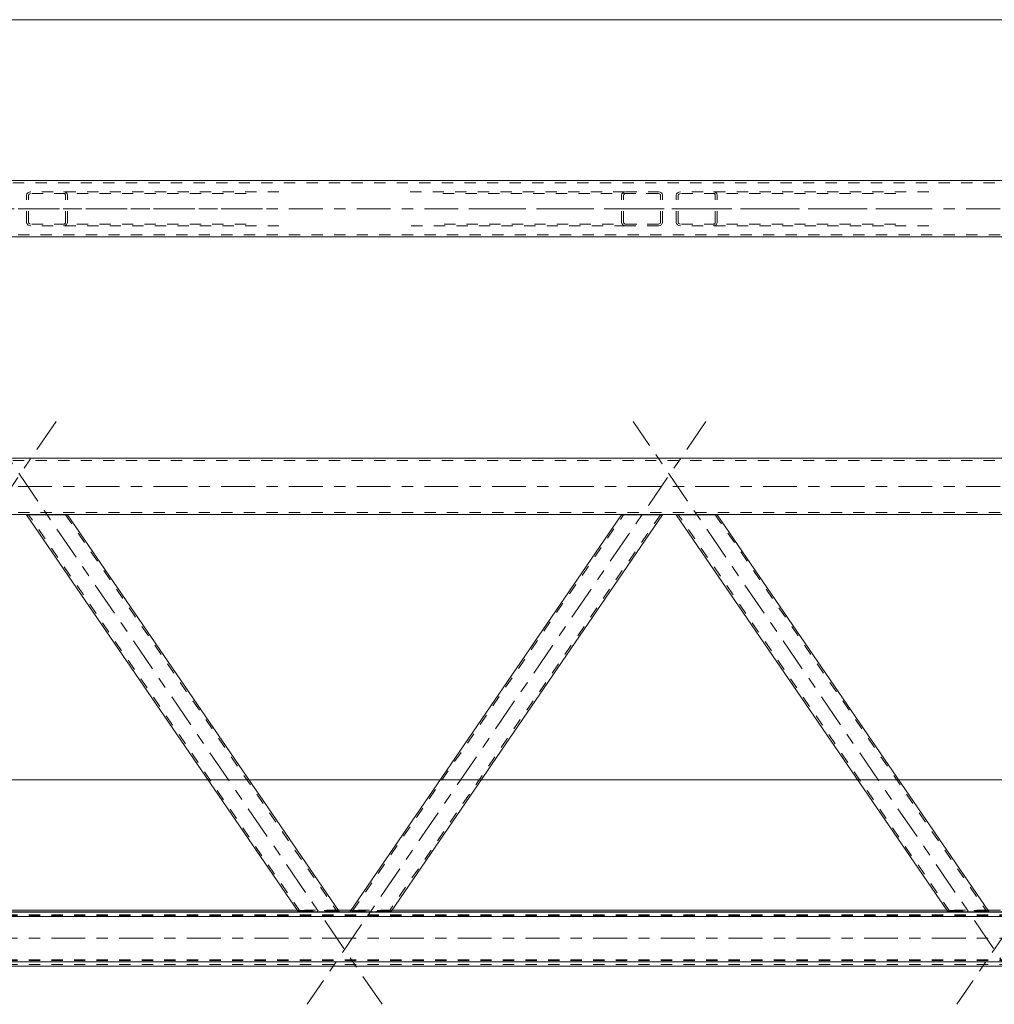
# Model space of a CAD drawing. Header units: millimetres. Extents: x 0 to 914, y 0 to 420.
# Tile 3 of 14: x 271 to 357, y 106 to 193. Entities that reach past the tile are written whole.
import ezdxf

# ---------------------------------------------------------------- set-up
doc = ezdxf.new("R2010")
doc.units = ezdxf.units.MM
for name, pattern in [('XKITLINE00', [0]), ('XKITLINE01', [4, 1, -1, 1, -1]), ('XKITLINE03', [6, 3, -1, 1, -1])]:
    doc.linetypes.add(name, pattern=pattern)
doc.layers.add('Element', color=2, linetype='Continuous', lineweight=0)
doc.layers.add('Wymiar', color=4, linetype='Continuous', lineweight=0)

msp = doc.modelspace()

# ---------------------------------------------------------------- linework, layer by layer
at = {"layer": 'Element', "linetype": 'XKITLINE00', "lineweight": 0}
for p, q in [((623.166, 178.593), (148.62, 178.593)), ((148.62, 173.593), (623.166, 173.593)), ((148.62, 153.997), (623.166, 153.997)), ((623.166, 148.997), (148.62, 148.997)), ((271.368, 148.996), (295.429, 113.837)), ((271.368, 148.996), (271.395, 148.996)), ((271.395, 148.996), (271.474, 148.996)), ((271.474, 148.996), (271.592, 148.996)), ((271.592, 148.996), (271.731, 148.996)), ((271.731, 148.996), (274.639, 148.996)), ((274.639, 148.996), (274.779, 148.996)), ((274.779, 148.996), (274.896, 148.996)), ((274.896, 148.996), (274.975, 148.996)), ((274.975, 148.996), (275.003, 148.996)), ((275.003, 148.996), (299.064, 113.837)), ((300.028, 113.837), (324.089, 148.996)), ((327.724, 148.996), (303.663, 113.837)), ((324.089, 148.996), (324.117, 148.996)), ((324.117, 148.996), (324.196, 148.996)), ((324.196, 148.996), (324.314, 148.996)), ((324.314, 148.996), (324.453, 148.996)), ((324.453, 148.996), (327.361, 148.996)), ((327.361, 148.996), (327.5, 148.996)), ((327.5, 148.996), (327.618, 148.996)), ((327.618, 148.996), (327.697, 148.996)), ((327.697, 148.996), (327.724, 148.996)), ((328.934, 148.996), (352.995, 113.837)), ((328.934, 148.996), (328.961, 148.996)), ((328.961, 148.996), (329.04, 148.996)), ((329.04, 148.996), (329.158, 148.996)), ((329.158, 148.996), (329.297, 148.996)), ((329.297, 148.996), (332.205, 148.996)), ((332.205, 148.996), (332.345, 148.996)), ((332.345, 148.996), (332.462, 148.996)), ((332.462, 148.996), (332.541, 148.996)), ((332.541, 148.996), (332.569, 148.996)), ((332.569, 148.996), (356.63, 113.837)), ((115.576, 113.397), (664.276, 113.397)), ((407.176, 113.797), (131.669, 113.797)), ((295.349, 113.954), (246.178, 113.954)), ((295.459, 113.833), (295.429, 113.837)), ((295.54, 113.83), (295.459, 113.833)), ((295.659, 113.828), (295.54, 113.83)), ((295.799, 113.827), (295.659, 113.828)), ((295.799, 113.827), (298.707, 113.827)), ((298.845, 113.828), (298.707, 113.827)), ((298.962, 113.83), (298.845, 113.828)), ((299.039, 113.833), (298.962, 113.83)), ((300.108, 113.954), (298.984, 113.954)), ((299.064, 113.837), (299.039, 113.833)), ((300.053, 113.833), (300.028, 113.837)), ((300.13, 113.83), (300.053, 113.833)), ((300.247, 113.828), (300.13, 113.83)), ((300.385, 113.827), (300.247, 113.828)), ((300.385, 113.827), (303.293, 113.827)), ((303.433, 113.828), (303.293, 113.827)), ((303.552, 113.83), (303.433, 113.828)), ((303.633, 113.833), (303.552, 113.83)), ((303.663, 113.837), (303.633, 113.833)), ((352.915, 113.954), (303.744, 113.954)), ((353.025, 113.833), (352.995, 113.837)), ((353.106, 113.83), (353.025, 113.833)), ((353.225, 113.828), (353.106, 113.83)), ((353.365, 113.827), (353.225, 113.828)), ((353.365, 113.827), (356.273, 113.827)), ((356.411, 113.828), (356.273, 113.827)), ((356.528, 113.83), (356.411, 113.828)), ((356.605, 113.833), (356.528, 113.83)), ((357.674, 113.954), (356.55, 113.954)), ((356.63, 113.837), (356.605, 113.833)), ((664.276, 109.399), (115.576, 109.399)), ((115.576, 108.999), (664.276, 108.999))]:
    msp.add_line(p, q, dxfattribs=at)
at = {"layer": 'Element', "linetype": 'XKITLINE01', "lineweight": 0}
for p, q in [((623.166, 178.393), (148.62, 178.393)), ((271.395, 177.405), (271.367, 177.29)), ((271.368, 174.89), (271.367, 177.29)), ((271.474, 177.502), (271.395, 177.405)), ((271.592, 177.567), (271.474, 177.502)), ((271.549, 177.29), (271.563, 177.348)), ((271.549, 174.89), (271.549, 177.29)), ((271.563, 177.348), (271.602, 177.396)), ((271.731, 177.59), (271.592, 177.567)), ((271.602, 177.396), (271.661, 177.429)), ((271.661, 177.429), (271.731, 177.44)), ((293.737, 177.59), (271.731, 177.59)), ((290.829, 177.44), (271.731, 177.44)), ((274.778, 177.567), (274.639, 177.59)), ((274.639, 177.44), (274.708, 177.429)), ((274.708, 177.429), (274.767, 177.396)), ((274.767, 177.396), (274.807, 177.348)), ((274.896, 177.502), (274.778, 177.567)), ((274.807, 177.348), (274.821, 177.29)), ((274.821, 174.89), (274.821, 177.29)), ((274.975, 177.405), (274.896, 177.502)), ((275.002, 177.29), (274.975, 177.405)), ((275.003, 174.89), (275.002, 177.29)), ((305.355, 177.59), (324.453, 177.59)), ((308.263, 177.44), (327.361, 177.44)), ((324.089, 174.89), (324.09, 177.29)), ((324.117, 177.405), (324.09, 177.29)), ((324.196, 177.502), (324.117, 177.405)), ((324.314, 177.567), (324.196, 177.502)), ((324.271, 177.29), (324.285, 177.348)), ((324.271, 174.89), (324.271, 177.29)), ((324.285, 177.348), (324.325, 177.396)), ((324.453, 177.59), (324.314, 177.567)), ((324.325, 177.396), (324.384, 177.429)), ((324.384, 177.429), (324.453, 177.44)), ((324.453, 177.59), (327.361, 177.59)), ((327.361, 177.44), (324.453, 177.44)), ((327.5, 177.567), (327.361, 177.59)), ((327.361, 177.44), (327.431, 177.429)), ((327.431, 177.429), (327.49, 177.396)), ((327.49, 177.396), (327.529, 177.348)), ((327.618, 177.502), (327.5, 177.567)), ((327.529, 177.348), (327.543, 177.29)), ((327.543, 174.89), (327.543, 177.29)), ((327.697, 177.405), (327.618, 177.502)), ((327.725, 177.29), (327.697, 177.405)), ((327.724, 174.89), (327.725, 177.29)), ((328.961, 177.405), (328.933, 177.29)), ((328.934, 174.89), (328.933, 177.29)), ((329.04, 177.502), (328.961, 177.405)), ((329.158, 177.567), (329.04, 177.502)), ((329.115, 177.29), (329.129, 177.348)), ((329.115, 174.89), (329.115, 177.29)), ((329.129, 177.348), (329.168, 177.396)), ((329.297, 177.59), (329.158, 177.567)), ((329.168, 177.396), (329.227, 177.429)), ((329.227, 177.429), (329.297, 177.44)), ((351.303, 177.59), (329.297, 177.59)), ((348.395, 177.44), (329.297, 177.44)), ((332.344, 177.567), (332.205, 177.59)), ((332.205, 177.44), (332.274, 177.429)), ((332.274, 177.429), (332.333, 177.396)), ((332.333, 177.396), (332.373, 177.348)), ((332.462, 177.502), (332.344, 177.567)), ((332.373, 177.348), (332.387, 177.29)), ((332.387, 174.89), (332.387, 177.29)), ((332.541, 177.405), (332.462, 177.502)), ((332.568, 177.29), (332.541, 177.405)), ((332.569, 174.89), (332.568, 177.29)), ((271.368, 174.89), (271.395, 174.775)), ((271.395, 174.775), (271.474, 174.678)), ((271.474, 174.678), (271.592, 174.613)), ((271.563, 174.833), (271.549, 174.89)), ((271.603, 174.784), (271.563, 174.833)), ((271.592, 174.613), (271.731, 174.59)), ((271.662, 174.752), (271.603, 174.784)), ((271.731, 174.74), (271.662, 174.752)), ((290.829, 174.74), (271.731, 174.74)), ((293.737, 174.59), (271.731, 174.59)), ((274.709, 174.752), (274.639, 174.74)), ((274.639, 174.59), (274.779, 174.613)), ((274.768, 174.784), (274.709, 174.752)), ((274.807, 174.833), (274.768, 174.784)), ((274.779, 174.613), (274.896, 174.678)), ((274.821, 174.89), (274.807, 174.833)), ((274.896, 174.678), (274.975, 174.775)), ((274.975, 174.775), (275.003, 174.89)), ((324.453, 174.59), (305.355, 174.59)), ((327.361, 174.74), (308.263, 174.74)), ((324.089, 174.89), (324.117, 174.775)), ((324.117, 174.775), (324.196, 174.678)), ((324.196, 174.678), (324.314, 174.613)), ((324.285, 174.833), (324.271, 174.89)), ((324.324, 174.784), (324.285, 174.833)), ((324.314, 174.613), (324.453, 174.59)), ((324.383, 174.752), (324.324, 174.784)), ((324.453, 174.74), (324.383, 174.752)), ((324.453, 174.74), (327.361, 174.74)), ((327.361, 174.59), (324.453, 174.59)), ((327.43, 174.752), (327.361, 174.74)), ((327.361, 174.59), (327.5, 174.613)), ((327.489, 174.784), (327.43, 174.752)), ((327.529, 174.833), (327.489, 174.784)), ((327.5, 174.613), (327.618, 174.678)), ((327.543, 174.89), (327.529, 174.833)), ((327.618, 174.678), (327.697, 174.775)), ((327.697, 174.775), (327.724, 174.89)), ((328.934, 174.89), (328.961, 174.775)), ((328.961, 174.775), (329.04, 174.678)), ((329.04, 174.678), (329.158, 174.613)), ((329.129, 174.833), (329.115, 174.89)), ((329.169, 174.784), (329.129, 174.833)), ((329.158, 174.613), (329.297, 174.59)), ((329.228, 174.752), (329.169, 174.784)), ((329.297, 174.74), (329.228, 174.752)), ((348.395, 174.74), (329.297, 174.74)), ((351.303, 174.59), (329.297, 174.59)), ((332.275, 174.752), (332.205, 174.74)), ((332.205, 174.59), (332.345, 174.613)), ((332.334, 174.784), (332.275, 174.752)), ((332.373, 174.833), (332.334, 174.784)), ((332.345, 174.613), (332.462, 174.678)), ((332.387, 174.89), (332.373, 174.833)), ((332.462, 174.678), (332.541, 174.775)), ((332.541, 174.775), (332.569, 174.89)), ((148.62, 173.793), (623.166, 173.793)), ((623.166, 153.797), (148.62, 153.797)), ((148.62, 149.197), (623.166, 149.197)), ((271.395, 148.997), (271.367, 148.996)), ((271.367, 148.996), (271.368, 148.996)), ((271.474, 148.997), (271.395, 148.997)), ((271.592, 148.997), (271.474, 148.997)), ((271.549, 148.996), (271.563, 148.997)), ((295.61, 113.837), (271.549, 148.996)), ((271.563, 148.996), (271.549, 148.996)), ((271.563, 148.997), (271.602, 148.997)), ((271.603, 148.996), (271.563, 148.996)), ((271.731, 148.997), (271.592, 148.997)), ((271.602, 148.997), (271.661, 148.997)), ((271.662, 148.996), (271.603, 148.996)), ((274.708, 148.997), (271.661, 148.997)), ((274.709, 148.996), (271.662, 148.996)), ((271.731, 148.997), (274.639, 148.997)), ((274.778, 148.997), (274.639, 148.997)), ((274.708, 148.997), (274.767, 148.997)), ((274.768, 148.996), (274.709, 148.996)), ((274.767, 148.997), (274.807, 148.997)), ((274.807, 148.996), (274.768, 148.996)), ((274.896, 148.997), (274.778, 148.997)), ((274.807, 148.997), (274.821, 148.996)), ((274.821, 148.996), (274.807, 148.996)), ((274.821, 148.996), (274.821, 148.996)), ((274.821, 148.996), (298.882, 113.837)), ((274.975, 148.997), (274.896, 148.997)), ((275.002, 148.996), (274.975, 148.997)), ((275.002, 148.996), (275.003, 148.996)), ((300.262, 113.912), (324.271, 148.996)), ((327.543, 148.996), (303.534, 113.912)), ((324.089, 148.996), (324.09, 148.996)), ((324.117, 148.997), (324.09, 148.996)), ((324.196, 148.997), (324.117, 148.997)), ((324.314, 148.997), (324.196, 148.997)), ((324.271, 148.996), (324.285, 148.997)), ((324.271, 148.996), (324.271, 148.996)), ((324.285, 148.996), (324.271, 148.996)), ((324.285, 148.997), (324.325, 148.997)), ((324.324, 148.996), (324.285, 148.996)), ((324.453, 148.997), (324.314, 148.997)), ((324.383, 148.996), (324.324, 148.996)), ((324.325, 148.997), (324.384, 148.997)), ((327.43, 148.996), (324.383, 148.996)), ((327.431, 148.997), (324.384, 148.997)), ((324.453, 148.997), (327.361, 148.997)), ((327.5, 148.997), (327.361, 148.997)), ((327.489, 148.996), (327.43, 148.996)), ((327.431, 148.997), (327.49, 148.997)), ((327.529, 148.996), (327.489, 148.996)), ((327.49, 148.997), (327.529, 148.997)), ((327.618, 148.997), (327.5, 148.997)), ((327.529, 148.997), (327.543, 148.996)), ((327.543, 148.996), (327.529, 148.996)), ((327.543, 148.996), (327.543, 148.996)), ((327.697, 148.997), (327.618, 148.997)), ((327.725, 148.996), (327.697, 148.997)), ((327.725, 148.996), (327.724, 148.996)), ((328.961, 148.997), (328.933, 148.996)), ((328.933, 148.996), (328.934, 148.996)), ((329.04, 148.997), (328.961, 148.997)), ((329.158, 148.997), (329.04, 148.997)), ((329.115, 148.996), (329.129, 148.997)), ((353.176, 113.837), (329.115, 148.996)), ((329.129, 148.996), (329.115, 148.996)), ((329.129, 148.997), (329.168, 148.997)), ((329.169, 148.996), (329.129, 148.996)), ((329.297, 148.997), (329.158, 148.997)), ((329.168, 148.997), (329.227, 148.997)), ((329.228, 148.996), (329.169, 148.996)), ((332.274, 148.997), (329.227, 148.997)), ((332.275, 148.996), (329.228, 148.996)), ((329.297, 148.997), (332.205, 148.997)), ((332.344, 148.997), (332.205, 148.997)), ((332.274, 148.997), (332.333, 148.997)), ((332.334, 148.996), (332.275, 148.996)), ((332.333, 148.997), (332.373, 148.997)), ((332.373, 148.996), (332.334, 148.996)), ((332.462, 148.997), (332.344, 148.997)), ((332.373, 148.997), (332.387, 148.996)), ((332.387, 148.996), (332.373, 148.996)), ((332.387, 148.996), (332.387, 148.996)), ((332.387, 148.996), (356.448, 113.837)), ((332.541, 148.997), (332.462, 148.997)), ((332.568, 148.996), (332.541, 148.997)), ((332.568, 148.996), (332.569, 148.996)), ((115.576, 113.554), (664.276, 113.554)), ((115.576, 113.453), (664.276, 113.453)), ((298.984, 113.954), (295.349, 113.954)), ((295.377, 113.912), (295.402, 113.916)), ((295.402, 113.916), (295.479, 113.919)), ((295.479, 113.919), (295.595, 113.921)), ((295.571, 113.914), (295.559, 113.912)), ((295.61, 113.916), (295.571, 113.914)), ((295.595, 113.921), (295.734, 113.922)), ((295.668, 113.917), (295.61, 113.916)), ((295.61, 113.837), (295.625, 113.835)), ((295.625, 113.835), (295.666, 113.833)), ((295.666, 113.833), (295.726, 113.832)), ((295.737, 113.917), (295.668, 113.917)), ((295.726, 113.832), (295.795, 113.832)), ((295.734, 113.922), (298.642, 113.922)), ((295.737, 113.917), (298.645, 113.917)), ((295.795, 113.832), (298.704, 113.832)), ((298.642, 113.922), (298.782, 113.921)), ((298.715, 113.917), (298.645, 113.917)), ((298.704, 113.832), (298.773, 113.832)), ((298.775, 113.916), (298.715, 113.917)), ((298.773, 113.832), (298.831, 113.833)), ((298.815, 113.914), (298.775, 113.916)), ((298.782, 113.921), (298.901, 113.919)), ((298.83, 113.912), (298.815, 113.914)), ((298.831, 113.833), (298.87, 113.835)), ((298.87, 113.835), (298.882, 113.837)), ((298.901, 113.919), (298.982, 113.916)), ((298.982, 113.916), (299.012, 113.912)), ((300.028, 113.837), (300.08, 113.912)), ((300.08, 113.912), (300.11, 113.916)), ((303.744, 113.954), (300.108, 113.954)), ((300.11, 113.916), (300.191, 113.919)), ((300.191, 113.919), (300.31, 113.921)), ((300.21, 113.837), (300.262, 113.912)), ((300.21, 113.837), (300.223, 113.835)), ((300.223, 113.835), (300.261, 113.833)), ((300.261, 113.833), (300.319, 113.832)), ((300.277, 113.914), (300.262, 113.912)), ((300.317, 113.916), (300.277, 113.914)), ((300.31, 113.921), (300.45, 113.922)), ((300.377, 113.917), (300.317, 113.916)), ((300.319, 113.832), (300.388, 113.832)), ((300.447, 113.917), (300.377, 113.917)), ((300.388, 113.832), (303.297, 113.832)), ((300.447, 113.917), (303.355, 113.917)), ((300.45, 113.922), (303.358, 113.922)), ((303.297, 113.832), (303.366, 113.832)), ((303.424, 113.917), (303.355, 113.917)), ((303.358, 113.922), (303.497, 113.921)), ((303.366, 113.832), (303.426, 113.833)), ((303.483, 113.916), (303.424, 113.917)), ((303.426, 113.833), (303.467, 113.835)), ((303.467, 113.835), (303.482, 113.837)), ((303.534, 113.912), (303.482, 113.837)), ((303.521, 113.914), (303.483, 113.916)), ((303.497, 113.921), (303.613, 113.919)), ((303.534, 113.912), (303.521, 113.914)), ((303.613, 113.919), (303.69, 113.916)), ((303.663, 113.837), (303.715, 113.912)), ((303.69, 113.916), (303.715, 113.912)), ((356.55, 113.954), (352.915, 113.954)), ((352.943, 113.912), (352.968, 113.916)), ((352.968, 113.916), (353.045, 113.919)), ((353.045, 113.919), (353.161, 113.921)), ((353.137, 113.914), (353.125, 113.912)), ((353.176, 113.916), (353.137, 113.914)), ((353.161, 113.921), (353.3, 113.922)), ((353.234, 113.917), (353.176, 113.916)), ((353.176, 113.837), (353.191, 113.835)), ((353.191, 113.835), (353.232, 113.833)), ((353.232, 113.833), (353.292, 113.832)), ((353.303, 113.917), (353.234, 113.917)), ((353.292, 113.832), (353.361, 113.832)), ((353.3, 113.922), (356.208, 113.922)), ((353.303, 113.917), (356.211, 113.917)), ((353.361, 113.832), (356.27, 113.832)), ((356.208, 113.922), (356.348, 113.921)), ((356.281, 113.917), (356.211, 113.917)), ((356.27, 113.832), (356.339, 113.832)), ((356.341, 113.916), (356.281, 113.917)), ((356.339, 113.832), (356.397, 113.833)), ((356.381, 113.914), (356.341, 113.916)), ((356.348, 113.921), (356.467, 113.919)), ((356.396, 113.912), (356.381, 113.914)), ((356.397, 113.833), (356.436, 113.835)), ((356.436, 113.835), (356.448, 113.837)), ((356.467, 113.919), (356.548, 113.916)), ((356.548, 113.916), (356.578, 113.912)), ((115.576, 109.556), (664.276, 109.556)), ((115.576, 109.5), (664.276, 109.5)), ((115.576, 109.156), (664.276, 109.156))]:
    msp.add_line(p, q, dxfattribs=at)
at = {"layer": 'Element', "linetype": 'XKITLINE03', "lineweight": 0}
for p, q in [((138.62, 176.093), (633.166, 176.093)), ((273.989, 176.09), (249.243, 176.09)), ((292.283, 176.09), (267.538, 176.09)), ((331.555, 176.09), (306.809, 176.09)), ((349.849, 176.09), (325.104, 176.09)), ((273.989, 157.249), (238.658, 105.622)), ((302.868, 105.622), (267.538, 157.249)), ((331.555, 157.249), (296.224, 105.622)), ((360.434, 105.622), (325.104, 157.249)), ((389.121, 157.249), (353.79, 105.622)), ((138.62, 151.497), (633.166, 151.497)), ((105.576, 111.476), (674.276, 111.476))]:
    msp.add_line(p, q, dxfattribs=at)
at = {"layer": 'Wymiar', "linetype": 'XKITLINE00', "lineweight": 0}
for p, q in [((115.176, 192.843), (664.676, 192.843)), ((294.435, 148.997), (103.76, 148.997)), ((352.001, 148.997), (108.76, 148.997)), ((237.869, 125.497), (413.57, 125.497)), ((302.657, 113.827), (103.76, 113.827)), ((360.223, 113.827), (108.76, 113.827))]:
    msp.add_line(p, q, dxfattribs=at)

doc.saveas('drawing.dxf')
